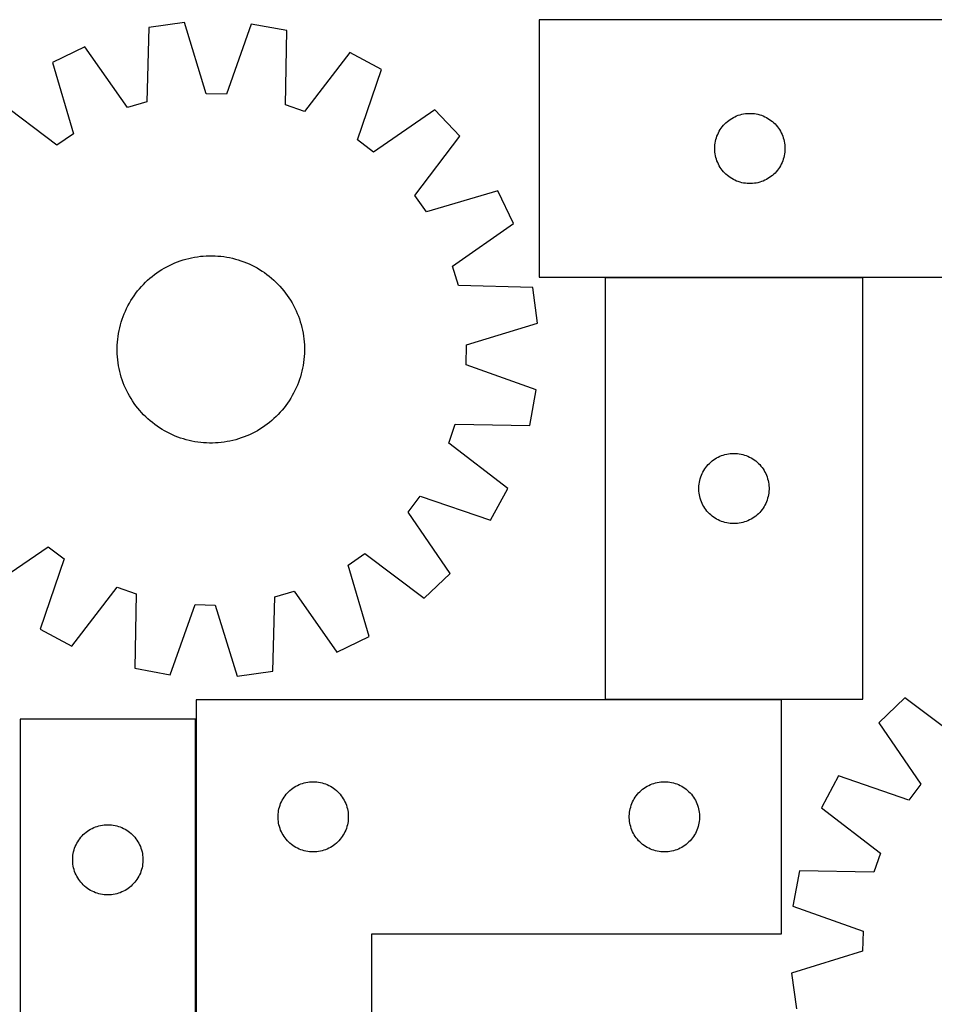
# Model space of a CAD drawing. Header units: millimetres. Extents: x 7 to 1493, y 7 to 2993.
# Tile 8 of 14: x 287 to 677, y 2573 to 2993. Entities that reach past the tile are written whole.
import ezdxf

# ---------------------------------------------------------------- set-up
doc = ezdxf.new("R2010")
doc.units = ezdxf.units.MM
doc.layers.add('COMMON', color=5, linetype='CONTINUOUS', true_color=0x0000ff)
doc.layers.add('CUT', color=7, linetype='CONTINUOUS', true_color=0x000000)

msp = doc.modelspace()

# ---------------------------------------------------------------- linework, layer by layer
at = {"layer": 'COMMON'}
for p, q in [((536.882444, 2883.355877), (646.882444, 2883.355877)), ((536.882444, 2703.155876), (612.203297, 2703.155876)), ((362.103296, 2694.704165), (362.103296, 2403.055876))]:
    msp.add_line(p, q, dxfattribs=at)
at = {"layer": 'CUT'}
for p, q in [((341.996742, 2990.133866), (341.131154, 2958.381299)), ((357.242088, 2992.209911), (341.996742, 2990.133866)), ((366.56657, 2961.844984), (357.242088, 2992.209911)), ((385.774194, 2991.589628), (375.138888, 2961.658624)), ((400.914914, 2988.852994), (385.774194, 2991.589628)), ((688.690242, 2993.455878), (508.690242, 2993.455878)), ((508.690242, 2993.455878), (508.690242, 2883.455878)), ((400.399744, 2957.092809), (400.914914, 2988.852994)), ((314.669419, 2981.906885), (300.811766, 2975.221377)), ((332.920806, 2955.909546), (314.669419, 2981.906885)), ((427.858881, 2979.446163), (408.494915, 2954.266577)), ((441.412894, 2972.16473), (427.858881, 2979.446163)), ((300.811766, 2975.221377), (309.800626, 2944.75541)), ((431.108502, 2942.118195), (441.412894, 2972.16473)), ((375.138888, 2961.658624), (366.56657, 2961.844984)), ((302.755935, 2939.867497), (277.364214, 2958.952446)), ((341.131154, 2958.381299), (332.920806, 2955.909546)), ((408.494915, 2954.266577), (400.399744, 2957.092809)), ((464.131259, 2954.892159), (437.934113, 2936.928744)), ((474.771805, 2943.778683), (464.131259, 2954.892159)), ((590.96835, 2951.315597), (591.640591, 2951.696059)), ((591.640591, 2951.696059), (592.331526, 2952.041411)), ((592.331526, 2952.041411), (593.039324, 2952.350737)), ((593.039324, 2952.350737), (593.762106, 2952.623216)), ((593.762106, 2952.623216), (594.497958, 2952.858126)), ((594.497958, 2952.858126), (595.244926, 2953.054843)), ((595.244926, 2953.054843), (596.001031, 2953.212847)), ((596.001031, 2953.212847), (596.764267, 2953.331718)), ((596.764267, 2953.331718), (597.53261, 2953.41114)), ((597.53261, 2953.41114), (598.304023, 2953.450905)), ((598.304023, 2953.450905), (599.076461, 2953.450905)), ((599.076461, 2953.450905), (599.847874, 2953.41114)), ((599.847874, 2953.41114), (600.616218, 2953.331718)), ((600.616218, 2953.331718), (601.379454, 2953.212847)), ((601.379454, 2953.212847), (602.135558, 2953.054843)), ((602.135558, 2953.054843), (602.882527, 2952.858126)), ((602.882527, 2952.858126), (603.618378, 2952.623216)), ((603.618378, 2952.623216), (604.341161, 2952.350737)), ((604.341161, 2952.350737), (605.048958, 2952.041411)), ((605.048958, 2952.041411), (605.739893, 2951.696059)), ((605.739893, 2951.696059), (606.412134, 2951.315597)), ((586.464817, 2947.147194), (586.928445, 2947.76502)), ((586.928445, 2947.76502), (587.423263, 2948.358159)), ((587.423263, 2948.358159), (587.947959, 2948.92504)), ((587.947959, 2948.92504), (588.501142, 2949.464158)), ((588.501142, 2949.464158), (589.081345, 2949.974084)), ((589.081345, 2949.974084), (589.687028, 2950.453466)), ((589.687028, 2950.453466), (590.316586, 2950.901033)), ((590.316586, 2950.901033), (590.96835, 2951.315597)), ((606.412134, 2951.315597), (607.063898, 2950.901033)), ((607.063898, 2950.901033), (607.693456, 2950.453466)), ((607.693456, 2950.453466), (608.29914, 2949.974084)), ((608.29914, 2949.974084), (608.879342, 2949.464158)), ((608.879342, 2949.464158), (609.432525, 2948.92504)), ((609.432525, 2948.92504), (609.957221, 2948.358159)), ((609.957221, 2948.358159), (610.452039, 2947.76502)), ((610.452039, 2947.76502), (610.915667, 2947.147194)), ((309.800626, 2944.75541), (302.755935, 2939.867497)), ((455.686856, 2918.386963), (474.771805, 2943.778683)), ((584.400711, 2943.0176), (584.65449, 2943.747159)), ((584.65449, 2943.747159), (584.945489, 2944.462686)), ((584.945489, 2944.462686), (585.272936, 2945.162284)), ((585.272936, 2945.162284), (585.635964, 2945.844099)), ((585.635964, 2945.844099), (586.033609, 2946.50632)), ((586.033609, 2946.50632), (586.464817, 2947.147194)), ((610.915667, 2947.147194), (611.346876, 2946.50632)), ((611.346876, 2946.50632), (611.744521, 2945.844099)), ((611.744521, 2945.844099), (612.107548, 2945.162284)), ((612.107548, 2945.162284), (612.434996, 2944.462686)), ((612.434996, 2944.462686), (612.725994, 2943.747159)), ((612.725994, 2943.747159), (612.979773, 2943.0176)), ((437.934113, 2936.928744), (431.108502, 2942.118195)), ((583.690242, 2938.455878), (583.710131, 2939.228059)), ((583.710131, 2939.228059), (583.769744, 2939.998192)), ((583.769744, 2939.998192), (583.868924, 2940.764236)), ((583.868924, 2940.764236), (584.007407, 2941.524158)), ((584.007407, 2941.524158), (584.184826, 2942.275944)), ((584.184826, 2942.275944), (584.400711, 2943.0176)), ((612.979773, 2943.0176), (613.195658, 2942.275944)), ((613.195658, 2942.275944), (613.373077, 2941.524158)), ((613.373077, 2941.524158), (613.511561, 2940.764236)), ((613.511561, 2940.764236), (613.61074, 2939.998192)), ((613.61074, 2939.998192), (613.670354, 2939.228059)), ((613.670354, 2939.228059), (613.690242, 2938.455878)), ((583.710131, 2937.683696), (583.690242, 2938.455878)), ((583.769744, 2936.913563), (583.710131, 2937.683696)), ((583.868924, 2936.147519), (583.769744, 2936.913563)), ((584.007407, 2935.387597), (583.868924, 2936.147519)), ((584.184826, 2934.635811), (584.007407, 2935.387597)), ((613.373077, 2935.387597), (613.195658, 2934.635811)), ((613.511561, 2936.147519), (613.373077, 2935.387597)), ((613.61074, 2936.913563), (613.511561, 2936.147519)), ((613.670354, 2937.683696), (613.61074, 2936.913563)), ((613.690242, 2938.455878), (613.670354, 2937.683696)), ((584.400711, 2933.894155), (584.184826, 2934.635811)), ((584.65449, 2933.164596), (584.400711, 2933.894155)), ((584.945489, 2932.449069), (584.65449, 2933.164596)), ((585.272936, 2931.749471), (584.945489, 2932.449069)), ((585.635964, 2931.067656), (585.272936, 2931.749471)), ((586.033609, 2930.405435), (585.635964, 2931.067656)), ((611.744521, 2931.067656), (611.346876, 2930.405435)), ((612.107548, 2931.749471), (611.744521, 2931.067656)), ((612.434996, 2932.449069), (612.107548, 2931.749471)), ((612.725994, 2933.164596), (612.434996, 2932.449069)), ((612.979773, 2933.894155), (612.725994, 2933.164596)), ((613.195658, 2934.635811), (612.979773, 2933.894155)), ((586.464817, 2929.764561), (586.033609, 2930.405435)), ((586.928445, 2929.146735), (586.464817, 2929.764561)), ((587.423263, 2928.553596), (586.928445, 2929.146735)), ((587.947959, 2927.986715), (587.423263, 2928.553596)), ((588.501142, 2927.447597), (587.947959, 2927.986715)), ((589.081345, 2926.937671), (588.501142, 2927.447597)), ((589.687028, 2926.458289), (589.081345, 2926.937671)), ((590.316586, 2926.010722), (589.687028, 2926.458289)), ((607.693456, 2926.458289), (607.063898, 2926.010722)), ((608.29914, 2926.937671), (607.693456, 2926.458289)), ((608.879342, 2927.447597), (608.29914, 2926.937671)), ((609.432525, 2927.986715), (608.879342, 2927.447597)), ((609.957221, 2928.553596), (609.432525, 2927.986715)), ((610.452039, 2929.146735), (609.957221, 2928.553596)), ((610.915667, 2929.764561), (610.452039, 2929.146735)), ((611.346876, 2930.405435), (610.915667, 2929.764561)), ((590.96835, 2925.596158), (590.316586, 2926.010722)), ((591.640591, 2925.215696), (590.96835, 2925.596158)), ((592.331526, 2924.870344), (591.640591, 2925.215696)), ((593.039324, 2924.561018), (592.331526, 2924.870344)), ((593.762106, 2924.288539), (593.039324, 2924.561018)), ((594.497958, 2924.053629), (593.762106, 2924.288539)), ((595.244926, 2923.856912), (594.497958, 2924.053629)), ((596.001031, 2923.698908), (595.244926, 2923.856912)), ((596.764267, 2923.580037), (596.001031, 2923.698908)), ((597.53261, 2923.500615), (596.764267, 2923.580037)), ((598.304023, 2923.46085), (597.53261, 2923.500615)), ((599.076461, 2923.46085), (598.304023, 2923.46085)), ((599.847874, 2923.500615), (599.076461, 2923.46085)), ((600.616218, 2923.580037), (599.847874, 2923.500615)), ((601.379454, 2923.698908), (600.616218, 2923.580037)), ((602.135558, 2923.856912), (601.379454, 2923.698908)), ((602.882527, 2924.053629), (602.135558, 2923.856912)), ((603.618378, 2924.288539), (602.882527, 2924.053629)), ((604.341161, 2924.561018), (603.618378, 2924.288539)), ((605.048958, 2924.870344), (604.341161, 2924.561018)), ((605.739893, 2925.215696), (605.048958, 2924.870344)), ((606.412134, 2925.596158), (605.739893, 2925.215696)), ((607.063898, 2926.010722), (606.412134, 2925.596158)), ((460.574769, 2911.342272), (455.686856, 2918.386963)), ((491.040736, 2920.331131), (460.574769, 2911.342272)), ((497.726244, 2906.473479), (491.040736, 2920.331131)), ((471.728906, 2888.222091), (497.726244, 2906.473479)), ((350.818016, 2888.550688), (351.95403, 2889.087791)), ((351.95403, 2889.087791), (353.106354, 2889.588945)), ((353.106354, 2889.588945), (354.273851, 2890.053657)), ((354.273851, 2890.053657), (355.455369, 2890.481468)), ((355.455369, 2890.481468), (356.649742, 2890.871955)), ((356.649742, 2890.871955), (357.855791, 2891.224734)), ((357.855791, 2891.224734), (359.072326, 2891.539455)), ((359.072326, 2891.539455), (360.298146, 2891.815809)), ((360.298146, 2891.815809), (361.532042, 2892.053522)), ((361.532042, 2892.053522), (362.772796, 2892.252361)), ((362.772796, 2892.252361), (364.019183, 2892.412128)), ((364.019183, 2892.412128), (365.269974, 2892.532667)), ((365.269974, 2892.532667), (366.523934, 2892.613858)), ((366.523934, 2892.613858), (367.779825, 2892.655621)), ((367.779825, 2892.655621), (369.036408, 2892.657915)), ((369.036408, 2892.657915), (370.292444, 2892.620737)), ((370.292444, 2892.620737), (371.546691, 2892.544125)), ((371.546691, 2892.544125), (372.797914, 2892.428154)), ((372.797914, 2892.428154), (374.044876, 2892.272938)), ((374.044876, 2892.272938), (375.286347, 2892.078631)), ((375.286347, 2892.078631), (376.521103, 2891.845424)), ((376.521103, 2891.845424), (377.747924, 2891.573548)), ((377.747924, 2891.573548), (378.9656, 2891.26327)), ((378.9656, 2891.26327), (380.172929, 2890.914897)), ((380.172929, 2890.914897), (381.36872, 2890.528773)), ((381.36872, 2890.528773), (382.551792, 2890.105279)), ((382.551792, 2890.105279), (383.720978, 2889.644833)), ((383.720978, 2889.644833), (384.875124, 2889.147889)), ((384.875124, 2889.147889), (386.013091, 2888.614937)), ((386.013091, 2888.614937), (387.133756, 2888.046504)), ((343.414476, 2883.833278), (344.405966, 2884.605259)), ((344.405966, 2884.605259), (345.421215, 2885.345716)), ((345.421215, 2885.345716), (346.459221, 2886.053918)), ((346.459221, 2886.053918), (347.51896, 2886.729166)), ((347.51896, 2886.729166), (348.599386, 2887.370793)), ((348.599386, 2887.370793), (349.699434, 2887.978167)), ((349.699434, 2887.978167), (350.818016, 2888.550688)), ((387.133756, 2888.046504), (388.236014, 2887.443151)), ((388.236014, 2887.443151), (389.318776, 2886.805472)), ((389.318776, 2886.805472), (390.380973, 2886.134098)), ((390.380973, 2886.134098), (391.421558, 2885.429691)), ((391.421558, 2885.429691), (392.439504, 2884.692945)), ((392.439504, 2884.692945), (393.433805, 2883.924589)), ((474.200658, 2880.011743), (471.728906, 2888.222091)), ((338.84679, 2879.528217), (339.705308, 2880.445797)), ((339.705308, 2880.445797), (340.592225, 2881.335957)), ((340.592225, 2881.335957), (341.506664, 2882.19782)), ((341.506664, 2882.19782), (342.447724, 2883.030534)), ((342.447724, 2883.030534), (343.414476, 2883.833278)), ((393.433805, 2883.924589), (394.403482, 2883.12538)), ((394.403482, 2883.12538), (395.347576, 2882.296108)), ((395.347576, 2882.296108), (396.265156, 2881.437589)), ((396.265156, 2881.437589), (397.155316, 2880.550673)), ((397.155316, 2880.550673), (398.017179, 2879.636233)), ((508.690242, 2883.455878), (688.690242, 2883.455878)), ((646.882444, 2883.255877), (536.882444, 2883.255877)), ((536.882444, 2883.255877), (536.882444, 2703.255877)), ((646.882444, 2703.255877), (646.882444, 2883.255877)), ((335.713207, 2875.602199), (336.449952, 2876.620145)), ((336.449952, 2876.620145), (337.218308, 2877.614446)), ((337.218308, 2877.614446), (338.017517, 2878.584123)), ((338.017517, 2878.584123), (338.84679, 2879.528217)), ((398.017179, 2879.636233), (398.849893, 2878.695173)), ((398.849893, 2878.695173), (399.652637, 2877.728421)), ((399.652637, 2877.728421), (400.424618, 2876.736932)), ((400.424618, 2876.736932), (401.165075, 2875.721683)), ((505.953225, 2879.146155), (474.200658, 2880.011743)), ((508.02927, 2863.900809), (505.953225, 2879.146155)), ((333.096393, 2871.314397), (333.699747, 2872.416655)), ((333.699747, 2872.416655), (334.337425, 2873.499417)), ((334.337425, 2873.499417), (335.0088, 2874.561614)), ((335.0088, 2874.561614), (335.713207, 2875.602199)), ((401.165075, 2875.721683), (401.873277, 2874.683677)), ((401.873277, 2874.683677), (402.548525, 2873.623937)), ((402.548525, 2873.623937), (403.190152, 2872.543511)), ((403.190152, 2872.543511), (403.797526, 2871.443464)), ((331.037618, 2866.732433), (331.498065, 2867.901619)), ((331.498065, 2867.901619), (331.995009, 2869.055765)), ((331.995009, 2869.055765), (332.52796, 2870.193732)), ((332.52796, 2870.193732), (333.096393, 2871.314397)), ((403.797526, 2871.443464), (404.370047, 2870.324881)), ((404.370047, 2870.324881), (404.90715, 2869.188868)), ((404.90715, 2869.188868), (405.408304, 2868.036543)), ((405.408304, 2868.036543), (405.873016, 2866.869046)), ((329.879628, 2863.146241), (330.228, 2864.35357)), ((330.228, 2864.35357), (330.614124, 2865.549361)), ((330.614124, 2865.549361), (331.037618, 2866.732433)), ((405.873016, 2866.869046), (406.300827, 2865.687528)), ((406.300827, 2865.687528), (406.691314, 2864.493155)), ((406.691314, 2864.493155), (407.044093, 2863.287106)), ((477.664343, 2854.576328), (508.02927, 2863.900809)), ((328.869959, 2858.225517), (329.064267, 2859.466988)), ((329.064267, 2859.466988), (329.297473, 2860.701744)), ((329.297473, 2860.701744), (329.56935, 2861.928565)), ((329.56935, 2861.928565), (329.879628, 2863.146241)), ((407.044093, 2863.287106), (407.358814, 2862.070571)), ((407.358814, 2862.070571), (407.635168, 2860.844751)), ((407.635168, 2860.844751), (407.872881, 2859.610855)), ((407.872881, 2859.610855), (408.07172, 2858.370101)), ((328.52216, 2854.473085), (328.598772, 2855.727332)), ((328.598772, 2855.727332), (328.714743, 2856.978555)), ((328.714743, 2856.978555), (328.869959, 2858.225517)), ((408.07172, 2858.370101), (408.231487, 2857.123714)), ((408.231487, 2857.123714), (408.352026, 2855.872924)), ((408.352026, 2855.872924), (408.433217, 2854.618964)), ((328.484983, 2853.217049), (328.52216, 2854.473085)), ((328.487277, 2851.960466), (328.484983, 2853.217049)), ((328.52904, 2850.704575), (328.487277, 2851.960466)), ((408.440096, 2850.850454), (408.363484, 2849.596206)), ((408.433217, 2854.618964), (408.47498, 2853.363073)), ((408.477274, 2852.106489), (408.440096, 2850.850454)), ((408.47498, 2853.363073), (408.477274, 2852.106489)), ((477.477983, 2846.004009), (477.664343, 2854.576328)), ((328.610231, 2849.450615), (328.52904, 2850.704575)), ((328.730769, 2848.199824), (328.610231, 2849.450615)), ((328.890537, 2846.953437), (328.730769, 2848.199824)), ((329.089375, 2845.712683), (328.890537, 2846.953437)), ((408.092297, 2847.098022), (407.89799, 2845.85655)), ((408.247513, 2848.344984), (408.092297, 2847.098022)), ((408.363484, 2849.596206), (408.247513, 2848.344984)), ((329.327089, 2844.478787), (329.089375, 2845.712683)), ((329.603443, 2843.252967), (329.327089, 2844.478787)), ((329.918164, 2842.036432), (329.603443, 2843.252967)), ((407.392907, 2843.394973), (407.082629, 2842.177298)), ((407.664783, 2844.621795), (407.392907, 2843.394973)), ((407.89799, 2845.85655), (407.664783, 2844.621795)), ((507.408987, 2835.368703), (477.477983, 2846.004009)), ((330.270942, 2840.830383), (329.918164, 2842.036432)), ((330.66143, 2839.63601), (330.270942, 2840.830383)), ((331.08924, 2838.454492), (330.66143, 2839.63601)), ((331.553952, 2837.286995), (331.08924, 2838.454492)), ((405.924638, 2838.591106), (405.464192, 2837.42192)), ((406.348132, 2839.774178), (405.924638, 2838.591106)), ((406.734256, 2840.969969), (406.348132, 2839.774178)), ((407.082629, 2842.177298), (406.734256, 2840.969969)), ((332.055107, 2836.134671), (331.553952, 2837.286995)), ((332.59221, 2834.998657), (332.055107, 2836.134671)), ((333.164731, 2833.880075), (332.59221, 2834.998657)), ((403.865863, 2834.009141), (403.26251, 2832.906884)), ((404.434296, 2835.129806), (403.865863, 2834.009141)), ((404.967248, 2836.267774), (404.434296, 2835.129806)), ((405.464192, 2837.42192), (404.967248, 2836.267774)), ((504.672353, 2820.227984), (507.408987, 2835.368703)), ((333.772104, 2832.780027), (333.164731, 2833.880075)), ((334.413732, 2831.699601), (333.772104, 2832.780027)), ((335.08898, 2830.639862), (334.413732, 2831.699601)), ((335.797181, 2829.601856), (335.08898, 2830.639862)), ((401.24905, 2829.721339), (400.512304, 2828.703394)), ((401.953457, 2830.761924), (401.24905, 2829.721339)), ((402.624831, 2831.824122), (401.953457, 2830.761924)), ((403.26251, 2832.906884), (402.624831, 2831.824122)), ((336.537638, 2828.586607), (335.797181, 2829.601856)), ((337.30962, 2827.595117), (336.537638, 2828.586607)), ((338.112364, 2826.628365), (337.30962, 2827.595117)), ((338.945078, 2825.687305), (338.112364, 2826.628365)), ((339.80694, 2824.772866), (338.945078, 2825.687305)), ((398.115467, 2825.795322), (397.256948, 2824.877742)), ((398.944739, 2826.739416), (398.115467, 2825.795322)), ((399.743948, 2827.709092), (398.944739, 2826.739416)), ((400.512304, 2828.703394), (399.743948, 2827.709092)), ((340.697101, 2823.885949), (339.80694, 2824.772866)), ((341.614681, 2823.027431), (340.697101, 2823.885949)), ((342.558775, 2822.198158), (341.614681, 2823.027431)), ((343.528451, 2821.398949), (342.558775, 2822.198158)), ((344.522753, 2820.630593), (343.528451, 2821.398949)), ((393.547781, 2821.490261), (392.556291, 2820.718279)), ((394.514532, 2822.293005), (393.547781, 2821.490261)), ((395.455592, 2823.125719), (394.514532, 2822.293005)), ((396.370032, 2823.987581), (395.455592, 2823.125719)), ((397.256948, 2824.877742), (396.370032, 2823.987581)), ((345.540698, 2819.893848), (344.522753, 2820.630593)), ((346.581283, 2819.18944), (345.540698, 2819.893848)), ((347.643481, 2818.518066), (346.581283, 2819.18944)), ((348.726243, 2817.880388), (347.643481, 2818.518066)), ((349.8285, 2817.277034), (348.726243, 2817.880388)), ((350.949165, 2816.708601), (349.8285, 2817.277034)), ((387.262823, 2817.345372), (386.14424, 2816.772851)), ((388.36287, 2817.952745), (387.262823, 2817.345372)), ((389.443296, 2818.594373), (388.36287, 2817.952745)), ((390.503036, 2819.269621), (389.443296, 2818.594373)), ((391.541042, 2819.977822), (390.503036, 2819.269621)), ((392.556291, 2820.718279), (391.541042, 2819.977822)), ((470.085936, 2812.647983), (472.912168, 2820.743153)), ((472.912168, 2820.743153), (504.672353, 2820.227984)), ((352.087133, 2816.17565), (350.949165, 2816.708601)), ((353.241279, 2815.678706), (352.087133, 2816.17565)), ((354.410465, 2815.218259), (353.241279, 2815.678706)), ((355.593537, 2814.794765), (354.410465, 2815.218259)), ((356.789328, 2814.408641), (355.593537, 2814.794765)), ((357.996657, 2814.060269), (356.789328, 2814.408641)), ((359.214332, 2813.749991), (357.996657, 2814.060269)), ((360.441154, 2813.478114), (359.214332, 2813.749991)), ((361.675909, 2813.244908), (360.441154, 2813.478114)), ((362.917381, 2813.0506), (361.675909, 2813.244908)), ((364.164343, 2812.895384), (362.917381, 2813.0506)), ((365.415565, 2812.779413), (364.164343, 2812.895384)), ((372.943073, 2812.91141), (371.692283, 2812.790872)), ((374.18946, 2813.071178), (372.943073, 2812.91141)), ((375.430214, 2813.270016), (374.18946, 2813.071178)), ((376.66411, 2813.50773), (375.430214, 2813.270016)), ((377.88993, 2813.784084), (376.66411, 2813.50773)), ((379.106465, 2814.098805), (377.88993, 2813.784084)), ((380.312514, 2814.451583), (379.106465, 2814.098805)), ((381.506887, 2814.842071), (380.312514, 2814.451583)), ((382.688405, 2815.269881), (381.506887, 2814.842071)), ((383.855902, 2815.734593), (382.688405, 2815.269881)), ((385.008227, 2816.235748), (383.855902, 2815.734593)), ((386.14424, 2816.772851), (385.008227, 2816.235748)), ((366.669813, 2812.702801), (365.415565, 2812.779413)), ((367.925848, 2812.665624), (366.669813, 2812.702801)), ((369.182432, 2812.667918), (367.925848, 2812.665624)), ((370.438323, 2812.709681), (369.182432, 2812.667918)), ((371.692283, 2812.790872), (370.438323, 2812.709681)), ((495.265522, 2793.284017), (470.085936, 2812.647983)), ((581.413282, 2803.998159), (581.980162, 2804.522855)), ((581.980162, 2804.522855), (582.573302, 2805.017674)), ((582.573302, 2805.017674), (583.191128, 2805.481302)), ((583.191128, 2805.481302), (583.832001, 2805.91251)), ((583.832001, 2805.91251), (584.494223, 2806.310155)), ((584.494223, 2806.310155), (585.176037, 2806.673183)), ((585.176037, 2806.673183), (585.875636, 2807.00063)), ((585.875636, 2807.00063), (586.591163, 2807.291629)), ((586.591163, 2807.291629), (587.320722, 2807.545407)), ((587.320722, 2807.545407), (588.062377, 2807.761292)), ((588.062377, 2807.761292), (588.814163, 2807.938712)), ((588.814163, 2807.938712), (589.574086, 2808.077195)), ((589.574086, 2808.077195), (590.340129, 2808.176375)), ((590.340129, 2808.176375), (591.110263, 2808.235988)), ((591.110263, 2808.235988), (591.882444, 2808.255877)), ((591.882444, 2808.255877), (592.654626, 2808.235988)), ((592.654626, 2808.235988), (593.424759, 2808.176375)), ((593.424759, 2808.176375), (594.190803, 2808.077195)), ((594.190803, 2808.077195), (594.950725, 2807.938712)), ((594.950725, 2807.938712), (595.702511, 2807.761292)), ((595.702511, 2807.761292), (596.444167, 2807.545407)), ((596.444167, 2807.545407), (597.173726, 2807.291629)), ((597.173726, 2807.291629), (597.889253, 2807.00063)), ((597.889253, 2807.00063), (598.588851, 2806.673183)), ((598.588851, 2806.673183), (599.270665, 2806.310155)), ((599.270665, 2806.310155), (599.932887, 2805.91251)), ((599.932887, 2805.91251), (600.573761, 2805.481302)), ((600.573761, 2805.481302), (601.191587, 2805.017674)), ((601.191587, 2805.017674), (601.784726, 2804.522855)), ((601.784726, 2804.522855), (602.351607, 2803.998159)), ((578.29691, 2799.614592), (578.642262, 2800.305528)), ((578.642262, 2800.305528), (579.022725, 2800.977769)), ((579.022725, 2800.977769), (579.437289, 2801.629532)), ((579.437289, 2801.629532), (579.884856, 2802.259091)), ((579.884856, 2802.259091), (580.364238, 2802.864774)), ((580.364238, 2802.864774), (580.874164, 2803.444977)), ((580.874164, 2803.444977), (581.413282, 2803.998159)), ((602.351607, 2803.998159), (602.890725, 2803.444977)), ((602.890725, 2803.444977), (603.400651, 2802.864774)), ((603.400651, 2802.864774), (603.880033, 2802.259091)), ((603.880033, 2802.259091), (604.3276, 2801.629532)), ((604.3276, 2801.629532), (604.742164, 2800.977769)), ((604.742164, 2800.977769), (605.122626, 2800.305528)), ((605.122626, 2800.305528), (605.467978, 2799.614592)), ((577.125475, 2795.945088), (577.283479, 2796.701193)), ((577.283479, 2796.701193), (577.480196, 2797.448161)), ((577.480196, 2797.448161), (577.715106, 2798.184012)), ((577.715106, 2798.184012), (577.987585, 2798.906795)), ((577.987585, 2798.906795), (578.29691, 2799.614592)), ((605.467978, 2799.614592), (605.777304, 2798.906795)), ((605.777304, 2798.906795), (606.049783, 2798.184012)), ((606.049783, 2798.184012), (606.284692, 2797.448161)), ((606.284692, 2797.448161), (606.48141, 2796.701193)), ((606.48141, 2796.701193), (606.639414, 2795.945088)), ((487.984089, 2779.730004), (495.265522, 2793.284017)), ((576.887417, 2793.642095), (576.927181, 2794.413508)), ((576.887417, 2792.869658), (576.887417, 2793.642095)), ((576.927181, 2792.098245), (576.887417, 2792.869658)), ((576.927181, 2794.413508), (577.006604, 2795.181852)), ((577.006604, 2791.329901), (576.927181, 2792.098245)), ((577.006604, 2795.181852), (577.125475, 2795.945088)), ((606.639414, 2795.945088), (606.758284, 2795.181852)), ((606.758284, 2795.181852), (606.837707, 2794.413508)), ((606.837707, 2792.098245), (606.758284, 2791.329901)), ((606.837707, 2794.413508), (606.877471, 2793.642095)), ((606.877471, 2792.869658), (606.837707, 2792.098245)), ((606.877471, 2793.642095), (606.877471, 2792.869658)), ((452.748103, 2783.208785), (457.937554, 2790.034396)), ((457.937554, 2790.034396), (487.984089, 2779.730004)), ((577.125475, 2790.566665), (577.006604, 2791.329901)), ((577.283479, 2789.81056), (577.125475, 2790.566665)), ((577.480196, 2789.063592), (577.283479, 2789.81056)), ((577.715106, 2788.327741), (577.480196, 2789.063592)), ((577.987585, 2787.604958), (577.715106, 2788.327741)), ((606.049783, 2788.327741), (605.777304, 2787.604958)), ((606.284692, 2789.063592), (606.049783, 2788.327741)), ((606.48141, 2789.81056), (606.284692, 2789.063592)), ((606.639414, 2790.566665), (606.48141, 2789.81056)), ((606.758284, 2791.329901), (606.639414, 2790.566665)), ((578.29691, 2786.897161), (577.987585, 2787.604958)), ((578.642262, 2786.206225), (578.29691, 2786.897161)), ((579.022725, 2785.533984), (578.642262, 2786.206225)), ((579.437289, 2784.882221), (579.022725, 2785.533984)), ((579.884856, 2784.252662), (579.437289, 2784.882221)), ((580.364238, 2783.646979), (579.884856, 2784.252662)), ((580.874164, 2783.066776), (580.364238, 2783.646979)), ((603.400651, 2783.646979), (602.890725, 2783.066776)), ((603.880033, 2784.252662), (603.400651, 2783.646979)), ((604.3276, 2784.882221), (603.880033, 2784.252662)), ((604.742164, 2785.533984), (604.3276, 2784.882221)), ((605.122626, 2786.206225), (604.742164, 2785.533984)), ((605.467978, 2786.897161), (605.122626, 2786.206225)), ((605.777304, 2787.604958), (605.467978, 2786.897161)), ((470.711518, 2757.011639), (452.748103, 2783.208785)), ((581.413282, 2782.513594), (580.874164, 2783.066776)), ((581.980162, 2781.988898), (581.413282, 2782.513594)), ((582.573302, 2781.494079), (581.980162, 2781.988898)), ((583.191128, 2781.030451), (582.573302, 2781.494079)), ((583.832001, 2780.599243), (583.191128, 2781.030451)), ((584.494223, 2780.201598), (583.832001, 2780.599243)), ((585.176037, 2779.83857), (584.494223, 2780.201598)), ((585.875636, 2779.511123), (585.176037, 2779.83857)), ((586.591163, 2779.220124), (585.875636, 2779.511123)), ((597.889253, 2779.511123), (597.173726, 2779.220124)), ((598.588851, 2779.83857), (597.889253, 2779.511123)), ((599.270665, 2780.201598), (598.588851, 2779.83857)), ((599.932887, 2780.599243), (599.270665, 2780.201598)), ((600.573761, 2781.030451), (599.932887, 2780.599243)), ((601.191587, 2781.494079), (600.573761, 2781.030451)), ((601.784726, 2781.988898), (601.191587, 2781.494079)), ((602.351607, 2782.513594), (601.784726, 2781.988898)), ((602.890725, 2783.066776), (602.351607, 2782.513594)), ((587.320722, 2778.966346), (586.591163, 2779.220124)), ((588.062377, 2778.750461), (587.320722, 2778.966346)), ((588.814163, 2778.573041), (588.062377, 2778.750461)), ((589.574086, 2778.434558), (588.814163, 2778.573041)), ((590.340129, 2778.335378), (589.574086, 2778.434558)), ((591.110263, 2778.275765), (590.340129, 2778.335378)), ((591.882444, 2778.255877), (591.110263, 2778.275765)), ((592.654626, 2778.275765), (591.882444, 2778.255877)), ((593.424759, 2778.335378), (592.654626, 2778.275765)), ((594.190803, 2778.434558), (593.424759, 2778.335378)), ((594.950725, 2778.573041), (594.190803, 2778.434558)), ((595.702511, 2778.750461), (594.950725, 2778.573041)), ((596.444167, 2778.966346), (595.702511, 2778.750461)), ((597.173726, 2779.220124), (596.444167, 2778.966346)), ((272.830998, 2750.43138), (299.028144, 2768.394795)), ((299.028144, 2768.394795), (305.853755, 2763.205344)), ((305.853755, 2763.205344), (295.549363, 2733.158809)), ((427.161631, 2760.568129), (434.206322, 2765.456042)), ((434.206322, 2765.456042), (459.598043, 2746.371093)), ((436.15049, 2730.102162), (427.161631, 2760.568129)), ((459.598043, 2746.371093), (470.711518, 2757.011639)), ((309.103376, 2725.877376), (328.467342, 2751.056962)), ((328.467342, 2751.056962), (336.562512, 2748.23073)), ((336.562512, 2748.23073), (336.047343, 2716.470545)), ((394.965514, 2715.189673), (395.831103, 2746.94224)), ((395.831103, 2746.94224), (404.04145, 2749.413992)), ((404.04145, 2749.413992), (422.292838, 2723.416654)), ((351.188062, 2713.733911), (361.823368, 2743.664915)), ((361.823368, 2743.664915), (370.395687, 2743.478554)), ((370.395687, 2743.478554), (379.720168, 2713.113627)), ((295.549363, 2733.158809), (309.103376, 2725.877376)), ((422.292838, 2723.416654), (436.15049, 2730.102162)), ((336.047343, 2716.470545), (351.188062, 2713.733911)), ((379.720168, 2713.113627), (394.965514, 2715.189673)), ((664.869452, 2703.870279), (653.762284, 2693.22315)), ((690.272478, 2684.800381), (664.869452, 2703.870279)), ((362.203297, 2703.055876), (362.203297, 2403.055876)), ((612.203297, 2703.055876), (362.203297, 2703.055876)), ((536.882444, 2703.255877), (646.882444, 2703.255877)), ((612.203297, 2603.055876), (612.203297, 2703.055876)), ((362.003296, 2694.704165), (287.003296, 2694.704165)), ((287.003296, 2694.704165), (287.003296, 2494.704165)), ((362.003296, 2394.704165), (362.003296, 2694.704165)), ((653.762284, 2693.22315), (671.741221, 2667.036653)), ((636.503179, 2670.494553), (629.229779, 2656.936227)), ((666.555815, 2660.207968), (636.503179, 2670.494553)), ((404.152854, 2665.712509), (404.815076, 2666.110154)), ((404.815076, 2666.110154), (405.49689, 2666.473182)), ((405.49689, 2666.473182), (406.196488, 2666.800629)), ((406.196488, 2666.800629), (406.912016, 2667.091628)), ((406.912016, 2667.091628), (407.641574, 2667.345406)), ((407.641574, 2667.345406), (408.38323, 2667.561291)), ((408.38323, 2667.561291), (409.135016, 2667.738711)), ((409.135016, 2667.738711), (409.894938, 2667.877194)), ((409.894938, 2667.877194), (410.660982, 2667.976374)), ((410.660982, 2667.976374), (411.431116, 2668.035987)), ((411.431116, 2668.035987), (412.203297, 2668.055876)), ((412.203297, 2668.055876), (412.975478, 2668.035987)), ((412.975478, 2668.035987), (413.745612, 2667.976374)), ((413.745612, 2667.976374), (414.511655, 2667.877194)), ((414.511655, 2667.877194), (415.271578, 2667.738711)), ((415.271578, 2667.738711), (416.023364, 2667.561291)), ((416.023364, 2667.561291), (416.765019, 2667.345406)), ((416.765019, 2667.345406), (417.494578, 2667.091628)), ((417.494578, 2667.091628), (418.210105, 2666.800629)), ((418.210105, 2666.800629), (418.909704, 2666.473182)), ((418.909704, 2666.473182), (419.591518, 2666.110154)), ((419.591518, 2666.110154), (420.25374, 2665.712509)), ((554.152854, 2665.712509), (554.815076, 2666.110154)), ((554.815076, 2666.110154), (555.49689, 2666.473182)), ((555.49689, 2666.473182), (556.196488, 2666.800629)), ((556.196488, 2666.800629), (556.912016, 2667.091628)), ((556.912016, 2667.091628), (557.641574, 2667.345406)), ((557.641574, 2667.345406), (558.38323, 2667.561291)), ((558.38323, 2667.561291), (559.135016, 2667.738711)), ((559.135016, 2667.738711), (559.894938, 2667.877194)), ((559.894938, 2667.877194), (560.660982, 2667.976374)), ((560.660982, 2667.976374), (561.431116, 2668.035987)), ((561.431116, 2668.035987), (562.203297, 2668.055876)), ((562.203297, 2668.055876), (562.975478, 2668.035987)), ((562.975478, 2668.035987), (563.745612, 2667.976374)), ((563.745612, 2667.976374), (564.511655, 2667.877194)), ((564.511655, 2667.877194), (565.271578, 2667.738711)), ((565.271578, 2667.738711), (566.023364, 2667.561291)), ((566.023364, 2667.561291), (566.765019, 2667.345406)), ((566.765019, 2667.345406), (567.494578, 2667.091628)), ((567.494578, 2667.091628), (568.210105, 2666.800629)), ((568.210105, 2666.800629), (568.909704, 2666.473182)), ((568.909704, 2666.473182), (569.591518, 2666.110154)), ((569.591518, 2666.110154), (570.25374, 2665.712509)), ((671.741221, 2667.036653), (666.555815, 2660.207968)), ((399.758142, 2661.429531), (400.205708, 2662.05909)), ((400.205708, 2662.05909), (400.68509, 2662.664773)), ((400.68509, 2662.664773), (401.195016, 2663.244976)), ((401.195016, 2663.244976), (401.734135, 2663.798158)), ((401.734135, 2663.798158), (402.301015, 2664.322854)), ((402.301015, 2664.322854), (402.894155, 2664.817673)), ((402.894155, 2664.817673), (403.51198, 2665.281301)), ((403.51198, 2665.281301), (404.152854, 2665.712509)), ((420.25374, 2665.712509), (420.894613, 2665.281301)), ((420.894613, 2665.281301), (421.512439, 2664.817673)), ((421.512439, 2664.817673), (422.105579, 2664.322854)), ((422.105579, 2664.322854), (422.672459, 2663.798158)), ((422.672459, 2663.798158), (423.211577, 2663.244976)), ((423.211577, 2663.244976), (423.721504, 2662.664773)), ((423.721504, 2662.664773), (424.200886, 2662.05909)), ((424.200886, 2662.05909), (424.648452, 2661.429531)), ((549.758142, 2661.429531), (550.205708, 2662.05909)), ((550.205708, 2662.05909), (550.68509, 2662.664773)), ((550.68509, 2662.664773), (551.195016, 2663.244976)), ((551.195016, 2663.244976), (551.734135, 2663.798158)), ((551.734135, 2663.798158), (552.301015, 2664.322854)), ((552.301015, 2664.322854), (552.894155, 2664.817673)), ((552.894155, 2664.817673), (553.51198, 2665.281301)), ((553.51198, 2665.281301), (554.152854, 2665.712509)), ((570.25374, 2665.712509), (570.894613, 2665.281301)), ((570.894613, 2665.281301), (571.512439, 2664.817673)), ((571.512439, 2664.817673), (572.105579, 2664.322854)), ((572.105579, 2664.322854), (572.672459, 2663.798158)), ((572.672459, 2663.798158), (573.211577, 2663.244976)), ((573.211577, 2663.244976), (573.721504, 2662.664773)), ((573.721504, 2662.664773), (574.200886, 2662.05909)), ((574.200886, 2662.05909), (574.648452, 2661.429531)), ((397.801049, 2657.24816), (398.035958, 2657.984011)), ((398.035958, 2657.984011), (398.308437, 2658.706794)), ((398.308437, 2658.706794), (398.617763, 2659.414591)), ((398.617763, 2659.414591), (398.963115, 2660.105527)), ((398.963115, 2660.105527), (399.343577, 2660.777768)), ((399.343577, 2660.777768), (399.758142, 2661.429531)), ((424.648452, 2661.429531), (425.063016, 2660.777768)), ((425.063016, 2660.777768), (425.443479, 2660.105527)), ((425.443479, 2660.105527), (425.788831, 2659.414591)), ((425.788831, 2659.414591), (426.098156, 2658.706794)), ((426.098156, 2658.706794), (426.370635, 2657.984011)), ((426.370635, 2657.984011), (426.605545, 2657.24816)), ((547.801049, 2657.24816), (548.035958, 2657.984011)), ((548.035958, 2657.984011), (548.308437, 2658.706794)), ((548.308437, 2658.706794), (548.617763, 2659.414591)), ((548.617763, 2659.414591), (548.963115, 2660.105527)), ((548.963115, 2660.105527), (549.343577, 2660.777768)), ((549.343577, 2660.777768), (549.758142, 2661.429531)), ((574.648452, 2661.429531), (575.063016, 2660.777768)), ((575.063016, 2660.777768), (575.443479, 2660.105527)), ((575.443479, 2660.105527), (575.788831, 2659.414591)), ((575.788831, 2659.414591), (576.098156, 2658.706794)), ((576.098156, 2658.706794), (576.370635, 2657.984011)), ((576.370635, 2657.984011), (576.605545, 2657.24816)), ((397.20827, 2653.442094), (397.248034, 2654.213507)), ((397.20827, 2652.669657), (397.20827, 2653.442094)), ((397.248034, 2654.213507), (397.327457, 2654.981851)), ((397.327457, 2654.981851), (397.446328, 2655.745087)), ((397.446328, 2655.745087), (397.604331, 2656.501192)), ((397.604331, 2656.501192), (397.801049, 2657.24816)), ((426.605545, 2657.24816), (426.802262, 2656.501192)), ((426.802262, 2656.501192), (426.960266, 2655.745087)), ((426.960266, 2655.745087), (427.079137, 2654.981851)), ((427.079137, 2654.981851), (427.15856, 2654.213507)), ((427.15856, 2654.213507), (427.198324, 2653.442094)), ((427.198324, 2653.442094), (427.198324, 2652.669657)), ((547.20827, 2653.442094), (547.248034, 2654.213507)), ((547.20827, 2652.669657), (547.20827, 2653.442094)), ((547.248034, 2654.213507), (547.327457, 2654.981851)), ((547.327457, 2654.981851), (547.446328, 2655.745087)), ((547.446328, 2655.745087), (547.604331, 2656.501192)), ((547.604331, 2656.501192), (547.801049, 2657.24816)), ((576.605545, 2657.24816), (576.802262, 2656.501192)), ((576.802262, 2656.501192), (576.960266, 2655.745087)), ((576.960266, 2655.745087), (577.079137, 2654.981851)), ((577.079137, 2654.981851), (577.15856, 2654.213507)), ((577.15856, 2654.213507), (577.198324, 2653.442094)), ((577.198324, 2653.442094), (577.198324, 2652.669657)), ((629.229779, 2656.936227), (654.420837, 2637.587186)), ((319.212015, 2648.739917), (319.941573, 2648.993695)), ((319.941573, 2648.993695), (320.683229, 2649.20958)), ((320.683229, 2649.20958), (321.435015, 2649.387)), ((321.435015, 2649.387), (322.194937, 2649.525483)), ((322.194937, 2649.525483), (322.960981, 2649.624663)), ((322.960981, 2649.624663), (323.731115, 2649.684276)), ((323.731115, 2649.684276), (324.503296, 2649.704165)), ((324.503296, 2649.704165), (325.275477, 2649.684276)), ((325.275477, 2649.684276), (326.045611, 2649.624663)), ((326.045611, 2649.624663), (326.811654, 2649.525483)), ((326.811654, 2649.525483), (327.571577, 2649.387)), ((327.571577, 2649.387), (328.323363, 2649.20958)), ((328.323363, 2649.20958), (329.065018, 2648.993695)), ((329.065018, 2648.993695), (329.794577, 2648.739917)), ((397.248034, 2651.898244), (397.20827, 2652.669657)), ((397.327457, 2651.1299), (397.248034, 2651.898244)), ((397.446328, 2650.366664), (397.327457, 2651.1299)), ((397.604331, 2649.610559), (397.446328, 2650.366664)), ((397.801049, 2648.863591), (397.604331, 2649.610559)), ((426.802262, 2649.610559), (426.605545, 2648.863591)), ((426.960266, 2650.366664), (426.802262, 2649.610559)), ((427.079137, 2651.1299), (426.960266, 2650.366664)), ((427.15856, 2651.898244), (427.079137, 2651.1299)), ((427.198324, 2652.669657), (427.15856, 2651.898244)), ((547.248034, 2651.898244), (547.20827, 2652.669657)), ((547.327457, 2651.1299), (547.248034, 2651.898244)), ((547.446328, 2650.366664), (547.327457, 2651.1299)), ((547.604331, 2649.610559), (547.446328, 2650.366664)), ((547.801049, 2648.863591), (547.604331, 2649.610559)), ((576.802262, 2649.610559), (576.605545, 2648.863591)), ((576.960266, 2650.366664), (576.802262, 2649.610559)), ((577.079137, 2651.1299), (576.960266, 2650.366664)), ((577.15856, 2651.898244), (577.079137, 2651.1299)), ((577.198324, 2652.669657), (577.15856, 2651.898244)), ((312.985089, 2644.313062), (313.495015, 2644.893265)), ((313.495015, 2644.893265), (314.034134, 2645.446447)), ((314.034134, 2645.446447), (314.601014, 2645.971144)), ((314.601014, 2645.971144), (315.194154, 2646.465962)), ((315.194154, 2646.465962), (315.811979, 2646.92959)), ((315.811979, 2646.92959), (316.452853, 2647.360798)), ((316.452853, 2647.360798), (317.115075, 2647.758443)), ((317.115075, 2647.758443), (317.796889, 2648.121471)), ((317.796889, 2648.121471), (318.496487, 2648.448918)), ((318.496487, 2648.448918), (319.212015, 2648.739917)), ((329.794577, 2648.739917), (330.510104, 2648.448918)), ((330.510104, 2648.448918), (331.209703, 2648.121471)), ((331.209703, 2648.121471), (331.891517, 2647.758443)), ((331.891517, 2647.758443), (332.553739, 2647.360798)), ((332.553739, 2647.360798), (333.194612, 2646.92959)), ((333.194612, 2646.92959), (333.812438, 2646.465962)), ((333.812438, 2646.465962), (334.405578, 2645.971144)), ((334.405578, 2645.971144), (334.972458, 2645.446447)), ((334.972458, 2645.446447), (335.511576, 2644.893265)), ((335.511576, 2644.893265), (336.021503, 2644.313062)), ((398.035958, 2648.12774), (397.801049, 2648.863591)), ((398.308437, 2647.404957), (398.035958, 2648.12774)), ((398.617763, 2646.69716), (398.308437, 2647.404957)), ((398.963115, 2646.006224), (398.617763, 2646.69716)), ((399.343577, 2645.333983), (398.963115, 2646.006224)), ((399.758142, 2644.68222), (399.343577, 2645.333983)), ((425.063016, 2645.333983), (424.648452, 2644.68222)), ((425.443479, 2646.006224), (425.063016, 2645.333983)), ((425.788831, 2646.69716), (425.443479, 2646.006224)), ((426.098156, 2647.404957), (425.788831, 2646.69716)), ((426.370635, 2648.12774), (426.098156, 2647.404957)), ((426.605545, 2648.863591), (426.370635, 2648.12774)), ((548.035958, 2648.12774), (547.801049, 2648.863591)), ((548.308437, 2647.404957), (548.035958, 2648.12774)), ((548.617763, 2646.69716), (548.308437, 2647.404957)), ((548.963115, 2646.006224), (548.617763, 2646.69716)), ((549.343577, 2645.333983), (548.963115, 2646.006224)), ((549.758142, 2644.68222), (549.343577, 2645.333983)), ((575.063016, 2645.333983), (574.648452, 2644.68222)), ((575.443479, 2646.006224), (575.063016, 2645.333983)), ((575.788831, 2646.69716), (575.443479, 2646.006224)), ((576.098156, 2647.404957), (575.788831, 2646.69716)), ((576.370635, 2648.12774), (576.098156, 2647.404957)), ((576.605545, 2648.863591), (576.370635, 2648.12774)), ((310.608436, 2640.355083), (310.917762, 2641.06288)), ((310.917762, 2641.06288), (311.263114, 2641.753816)), ((311.263114, 2641.753816), (311.643576, 2642.426057)), ((311.643576, 2642.426057), (312.058141, 2643.07782)), ((312.058141, 2643.07782), (312.505707, 2643.707379)), ((312.505707, 2643.707379), (312.985089, 2644.313062)), ((336.021503, 2644.313062), (336.500885, 2643.707379)), ((336.500885, 2643.707379), (336.948451, 2643.07782)), ((336.948451, 2643.07782), (337.363015, 2642.426057)), ((337.363015, 2642.426057), (337.743478, 2641.753816)), ((337.743478, 2641.753816), (338.08883, 2641.06288)), ((338.08883, 2641.06288), (338.398155, 2640.355083)), ((400.205708, 2644.052661), (399.758142, 2644.68222)), ((400.68509, 2643.446978), (400.205708, 2644.052661)), ((401.195016, 2642.866775), (400.68509, 2643.446978)), ((401.734135, 2642.313593), (401.195016, 2642.866775)), ((402.301015, 2641.788897), (401.734135, 2642.313593)), ((402.894155, 2641.294078), (402.301015, 2641.788897)), ((403.51198, 2640.83045), (402.894155, 2641.294078)), ((404.152854, 2640.399242), (403.51198, 2640.83045)), ((420.894613, 2640.83045), (420.25374, 2640.399242)), ((421.512439, 2641.294078), (420.894613, 2640.83045)), ((422.105579, 2641.788897), (421.512439, 2641.294078)), ((422.672459, 2642.313593), (422.105579, 2641.788897)), ((423.211577, 2642.866775), (422.672459, 2642.313593)), ((423.721504, 2643.446978), (423.211577, 2642.866775)), ((424.200886, 2644.052661), (423.721504, 2643.446978)), ((424.648452, 2644.68222), (424.200886, 2644.052661)), ((550.205708, 2644.052661), (549.758142, 2644.68222)), ((550.68509, 2643.446978), (550.205708, 2644.052661)), ((551.195016, 2642.866775), (550.68509, 2643.446978)), ((551.734135, 2642.313593), (551.195016, 2642.866775)), ((552.301015, 2641.788897), (551.734135, 2642.313593)), ((552.894155, 2641.294078), (552.301015, 2641.788897)), ((553.51198, 2640.83045), (552.894155, 2641.294078)), ((554.152854, 2640.399242), (553.51198, 2640.83045)), ((570.894613, 2640.83045), (570.25374, 2640.399242)), ((571.512439, 2641.294078), (570.894613, 2640.83045)), ((572.105579, 2641.788897), (571.512439, 2641.294078)), ((572.672459, 2642.313593), (572.105579, 2641.788897)), ((573.211577, 2642.866775), (572.672459, 2642.313593)), ((573.721504, 2643.446978), (573.211577, 2642.866775)), ((574.200886, 2644.052661), (573.721504, 2643.446978)), ((574.648452, 2644.68222), (574.200886, 2644.052661)), ((309.548033, 2635.861797), (309.627456, 2636.63014)), ((309.627456, 2636.63014), (309.746327, 2637.393376)), ((309.746327, 2637.393376), (309.90433, 2638.149481)), ((309.90433, 2638.149481), (310.101048, 2638.896449)), ((310.101048, 2638.896449), (310.335957, 2639.6323)), ((310.335957, 2639.6323), (310.608436, 2640.355083)), ((338.398155, 2640.355083), (338.670634, 2639.6323)), ((338.670634, 2639.6323), (338.905544, 2638.896449)), ((338.905544, 2638.896449), (339.102261, 2638.149481)), ((339.102261, 2638.149481), (339.260265, 2637.393376)), ((339.260265, 2637.393376), (339.379136, 2636.63014)), ((339.379136, 2636.63014), (339.458559, 2635.861797)), ((404.815076, 2640.001597), (404.152854, 2640.399242)), ((405.49689, 2639.638569), (404.815076, 2640.001597)), ((406.196488, 2639.311122), (405.49689, 2639.638569)), ((406.912016, 2639.020123), (406.196488, 2639.311122)), ((407.641574, 2638.766345), (406.912016, 2639.020123)), ((408.38323, 2638.55046), (407.641574, 2638.766345)), ((409.135016, 2638.37304), (408.38323, 2638.55046)), ((409.894938, 2638.234557), (409.135016, 2638.37304)), ((410.660982, 2638.135377), (409.894938, 2638.234557)), ((411.431116, 2638.075764), (410.660982, 2638.135377)), ((412.203297, 2638.055876), (411.431116, 2638.075764)), ((412.975478, 2638.075764), (412.203297, 2638.055876)), ((413.745612, 2638.135377), (412.975478, 2638.075764)), ((414.511655, 2638.234557), (413.745612, 2638.135377)), ((415.271578, 2638.37304), (414.511655, 2638.234557)), ((416.023364, 2638.55046), (415.271578, 2638.37304)), ((416.765019, 2638.766345), (416.023364, 2638.55046)), ((417.494578, 2639.020123), (416.765019, 2638.766345)), ((418.210105, 2639.311122), (417.494578, 2639.020123)), ((418.909704, 2639.638569), (418.210105, 2639.311122)), ((419.591518, 2640.001597), (418.909704, 2639.638569)), ((420.25374, 2640.399242), (419.591518, 2640.001597)), ((554.815076, 2640.001597), (554.152854, 2640.399242)), ((555.49689, 2639.638569), (554.815076, 2640.001597)), ((556.196488, 2639.311122), (555.49689, 2639.638569)), ((556.912016, 2639.020123), (556.196488, 2639.311122)), ((557.641574, 2638.766345), (556.912016, 2639.020123)), ((558.38323, 2638.55046), (557.641574, 2638.766345)), ((559.135016, 2638.37304), (558.38323, 2638.55046)), ((559.894938, 2638.234557), (559.135016, 2638.37304)), ((560.660982, 2638.135377), (559.894938, 2638.234557)), ((561.431116, 2638.075764), (560.660982, 2638.135377)), ((562.203297, 2638.055876), (561.431116, 2638.075764)), ((562.975478, 2638.075764), (562.203297, 2638.055876)), ((563.745612, 2638.135377), (562.975478, 2638.075764)), ((564.511655, 2638.234557), (563.745612, 2638.135377)), ((565.271578, 2638.37304), (564.511655, 2638.234557)), ((566.023364, 2638.55046), (565.271578, 2638.37304)), ((566.765019, 2638.766345), (566.023364, 2638.55046)), ((567.494578, 2639.020123), (566.765019, 2638.766345)), ((568.210105, 2639.311122), (567.494578, 2639.020123)), ((568.909704, 2639.638569), (568.210105, 2639.311122)), ((569.591518, 2640.001597), (568.909704, 2639.638569)), ((570.25374, 2640.399242), (569.591518, 2640.001597)), ((654.420837, 2637.587186), (651.599403, 2629.490342)), ((309.508269, 2635.090383), (309.548033, 2635.861797)), ((309.508269, 2634.317946), (309.508269, 2635.090383)), ((309.548033, 2633.546533), (309.508269, 2634.317946)), ((309.627456, 2632.778189), (309.548033, 2633.546533)), ((309.746327, 2632.014953), (309.627456, 2632.778189)), ((339.379136, 2632.778189), (339.260265, 2632.014953)), ((339.458559, 2633.546533), (339.379136, 2632.778189)), ((339.458559, 2635.861797), (339.498323, 2635.090383)), ((339.498323, 2634.317946), (339.458559, 2633.546533)), ((339.498323, 2635.090383), (339.498323, 2634.317946)), ((309.90433, 2631.258848), (309.746327, 2632.014953)), ((310.101048, 2630.51188), (309.90433, 2631.258848)), ((310.335957, 2629.776029), (310.101048, 2630.51188)), ((310.608436, 2629.053246), (310.335957, 2629.776029)), ((310.917762, 2628.345449), (310.608436, 2629.053246)), ((311.263114, 2627.654513), (310.917762, 2628.345449)), ((338.08883, 2628.345449), (337.743478, 2627.654513)), ((338.398155, 2629.053246), (338.08883, 2628.345449)), ((338.670634, 2629.776029), (338.398155, 2629.053246)), ((338.905544, 2630.51188), (338.670634, 2629.776029)), ((339.102261, 2631.258848), (338.905544, 2630.51188)), ((339.260265, 2632.014953), (339.102261, 2631.258848)), ((619.838918, 2629.98669), (617.111257, 2614.844352)), ((651.599403, 2629.490342), (619.838918, 2629.98669)), ((311.643576, 2626.982273), (311.263114, 2627.654513)), ((312.058141, 2626.330509), (311.643576, 2626.982273)), ((312.505707, 2625.70095), (312.058141, 2626.330509)), ((312.985089, 2625.095267), (312.505707, 2625.70095)), ((313.495015, 2624.515065), (312.985089, 2625.095267)), ((314.034134, 2623.961882), (313.495015, 2624.515065)), ((314.601014, 2623.437186), (314.034134, 2623.961882)), ((334.972458, 2623.961882), (334.405578, 2623.437186)), ((335.511576, 2624.515065), (334.972458, 2623.961882)), ((336.021503, 2625.095267), (335.511576, 2624.515065)), ((336.500885, 2625.70095), (336.021503, 2625.095267)), ((336.948451, 2626.330509), (336.500885, 2625.70095)), ((337.363015, 2626.982273), (336.948451, 2626.330509)), ((337.743478, 2627.654513), (337.363015, 2626.982273)), ((315.194154, 2622.942367), (314.601014, 2623.437186)), ((315.811979, 2622.47874), (315.194154, 2622.942367)), ((316.452853, 2622.047531), (315.811979, 2622.47874)), ((317.115075, 2621.649886), (316.452853, 2622.047531)), ((317.796889, 2621.286858), (317.115075, 2621.649886)), ((318.496487, 2620.959411), (317.796889, 2621.286858)), ((319.212015, 2620.668412), (318.496487, 2620.959411)), ((319.941573, 2620.414634), (319.212015, 2620.668412)), ((320.683229, 2620.198749), (319.941573, 2620.414634)), ((321.435015, 2620.021329), (320.683229, 2620.198749)), ((322.194937, 2619.882846), (321.435015, 2620.021329)), ((322.960981, 2619.783666), (322.194937, 2619.882846)), ((323.731115, 2619.724053), (322.960981, 2619.783666)), ((324.503296, 2619.704165), (323.731115, 2619.724053)), ((325.275477, 2619.724053), (324.503296, 2619.704165)), ((326.045611, 2619.783666), (325.275477, 2619.724053)), ((326.811654, 2619.882846), (326.045611, 2619.783666)), ((327.571577, 2620.021329), (326.811654, 2619.882846)), ((328.323363, 2620.198749), (327.571577, 2620.021329)), ((329.065018, 2620.414634), (328.323363, 2620.198749)), ((329.794577, 2620.668412), (329.065018, 2620.414634)), ((330.510104, 2620.959411), (329.794577, 2620.668412)), ((331.209703, 2621.286858), (330.510104, 2620.959411)), ((331.891517, 2621.649886), (331.209703, 2621.286858)), ((332.553739, 2622.047531), (331.891517, 2621.649886)), ((333.194612, 2622.47874), (332.553739, 2622.047531)), ((333.812438, 2622.942367), (333.194612, 2622.47874)), ((334.405578, 2623.437186), (333.812438, 2622.942367)), ((617.111257, 2614.844352), (647.048558, 2604.226785)), ((437.203297, 2403.055876), (437.203297, 2603.055876)), ((437.203297, 2603.055876), (612.203297, 2603.055876)), ((647.048558, 2604.226785), (646.867277, 2595.654357)), ((646.867277, 2595.654357), (616.507881, 2586.311883)), ((616.507881, 2586.311883), (618.592961, 2571.06777))]:
    msp.add_line(p, q, dxfattribs=at)

doc.saveas('drawing.dxf')
